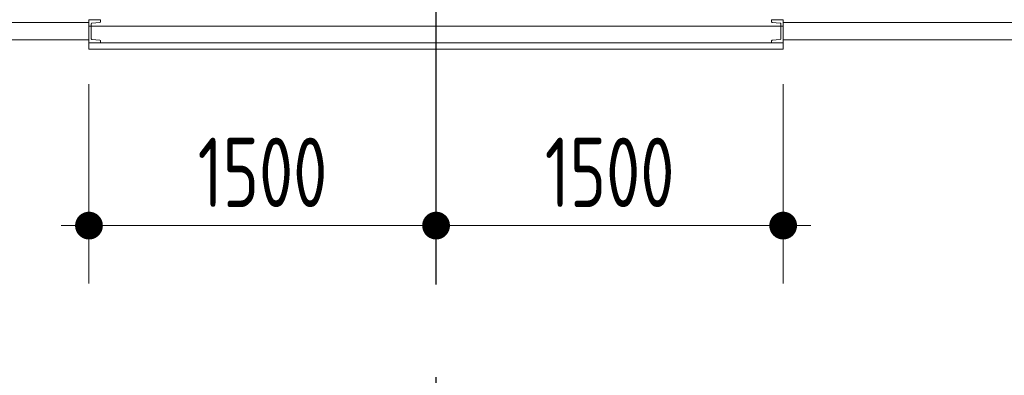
# Model space of a CAD drawing. Extents: x -287416 to 4934791, y -504132 to 1826789.
# Tile 139 of 256: x 492534 to 496789, y 161153 to 162689. Entities that reach past the tile are written whole.
import ezdxf

# ---------------------------------------------------------------- set-up
doc = ezdxf.new("R2010")
doc.units = 0
doc.header["$LTSCALE"] = 800
doc.header["$MEASUREMENT"] = 0
doc.linetypes.add('CENTER', pattern=[2, 1.25, -0.25, 0.25, -0.25])
doc.linetypes.add('CENTER2', pattern=[1.125, 0.75, -0.125, 0.125, -0.125])
doc.layers.get('0').update_dxf_attribs({"linetype": 'CONTINUOUS'})
doc.layers.get('DEFPOINTS').update_dxf_attribs({"linetype": 'CONTINUOUS'})
for name, color, linetype, lineweight in [('CLAD-1', 3, 'CONTINUOUS', 15), ('CLAD-2', 40, 'CONTINUOUS', 13), ('DIM', 4, 'CONTINUOUS', 15), ('STEEL', 6, 'CONTINUOUS', 15), ('TEXT', 3, 'CONTINUOUS', 15), ('WIN', 31, 'CONTINUOUS', 13)]:
    doc.layers.add(name, color=color, linetype=linetype, lineweight=lineweight)
doc.layers.add('GRID', color=8, linetype='CENTER')
doc.styles.add('ROMANS', font='ISO9.shx', dxfattribs={"width": 0.8})
doc.dimstyles.new('barka INTERNAL DIM', dxfattribs={"dimscale": 100, "dimtxt": 3, "dimasz": 1.2, "dimexe": 2.5, "dimexo": 1.5, "dimgap": 0.8, "dimtad": 1, "dimdsep": 46, "dimtxsty": 'ROMANS', "dimblk": 'DDOT1', "dimcen": 0, "dimclrd": 256, "dimclre": 256, "dimclrt": 2, "dimadec": 0, "dimazin": 2, "dimtp": 0.1, "dimtm": 0.1, "dimtfac": 0.71, "dimtmove": 2, "dimatfit": 3, "dimlwd": -1, "dimlwe": -1, "dimarcsym": 0})

# ---------------------------------------------------------------- blocks, each defined once
blk = doc.blocks.new('clad supp')
at = {"layer": 'STEEL'}
for p, q in [((49.9, 100), (0, 100)), ((0, 100), (0, 0)), ((0, 0), (49.9, 0))]:
    blk.add_line(p, q, dxfattribs=at)
blk.add_lwpolyline([(49.9, 0), (49.9, 8.9, 0.397434), (47.6, 11.4), (12.4, 14.9, -0.397434), (10, 17.4), (10, 82.6, -0.397434), (12.4, 85.1), (47.6, 88.6, 0.397434), (49.9, 91.1), (49.9, 100)], format="xyb", dxfattribs=at)
blk = doc.blocks.new('DDOT1')
blk.add_line((-1, 0), (1, 0))
at = {"const_width": 0.5}
blk.add_lwpolyline([(-0.25, 0, 1), (0.25, 0, 1)], format="xyb", close=True, dxfattribs=at)
blk = doc.blocks.new('*D389')
at = {"layer": 'DEFPOINTS', "color": 0, "transparency": 16777216}
for p in [(494333.3, 162589.2), (492833.3, 162561.2), (494333.3, 161799.6)]:
    blk.add_point(p, dxfattribs=at)
at = {"layer": 'DIM', "transparency": 16777216}
for p, q in [((494333.3, 162439.2), (494333.3, 161549.6)), ((492833.3, 162411.2), (492833.3, 161549.6)), ((492953.3, 161799.6), (494213.3, 161799.6))]:
    blk.add_line(p, q, dxfattribs=at)
at = {"layer": 'DIM', "transparency": 16777216, "xscale": 119.9999999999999, "yscale": 119.9999999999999, "zscale": 119.9999999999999, "rotation": 180}
blk.add_blockref('DDOT1', (492833.3, 161799.6), dxfattribs=at)
at = {"layer": 'DIM', "transparency": 16777216, "xscale": 119.9999999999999, "yscale": 119.9999999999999, "zscale": 119.9999999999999}
blk.add_blockref('DDOT1', (494333.3, 161799.6), dxfattribs=at)
at = {"layer": 'DIM', "color": 2, "transparency": 16777216, "insert": (493583.3, 162029.6), "char_height": 300, "attachment_point": 5, "style": 'ROMANS'}
blk.add_mtext('1500', dxfattribs=at)
blk = doc.blocks.new('*D405')
at = {"layer": 'DEFPOINTS', "color": 0, "transparency": 16777216}
for p in [(494333.3, 162589.2), (495833.3, 162561.2), (494333.3, 161799.6)]:
    blk.add_point(p, dxfattribs=at)
at = {"layer": 'DIM', "transparency": 16777216}
for p, q in [((494333.3, 162439.2), (494333.3, 161549.6)), ((495833.3, 162411.2), (495833.3, 161549.6)), ((495713.3, 161799.6), (494453.3, 161799.6))]:
    blk.add_line(p, q, dxfattribs=at)
at = {"layer": 'DIM', "transparency": 16777216, "xscale": 119.9999999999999, "yscale": 119.9999999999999, "zscale": 119.9999999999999}
for p, rotation in [((494333.3, 161799.6), 179.9996299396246), ((495833.3, 161799.6), 359.9996299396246)]:
    blk.add_blockref('DDOT1', p, dxfattribs=dict(at, rotation=rotation))
at = {"layer": 'DIM', "color": 2, "transparency": 16777216, "insert": (495083.3, 162029.6), "char_height": 300, "attachment_point": 5, "rotation": 359.9996, "style": 'ROMANS'}
blk.add_mtext('1500', dxfattribs=at)

msp = doc.modelspace()

# ---------------------------------------------------------------- linework, layer by layer
at = {"layer": 'CLAD-1'}
for p, q in [((492833.3, 162589.2), (492833.3, 162561.2)), ((495833.3, 162589.2), (495833.3, 162561.2))]:
    msp.add_line(p, q, dxfattribs=at)
at = {"layer": 'CLAD-1', "flags": 128}
for points in [[(495833.3, 162589.2), (492833.3, 162589.2)], [(495833.3, 162561.2), (492833.3, 162561.2)]]:
    msp.add_lwpolyline(points, dxfattribs=at)
at = {"layer": 'CLAD-2', "flags": 128}
msp.add_lwpolyline([(495833.3, 162661.2), (492833.3, 162661.2)], dxfattribs=at)
at = {"layer": 'GRID', "linetype": 'CENTER2', "ltscale": 4}
msp.add_line((494333.3, 157945.3), (494333.3, 202923.8), dxfattribs=at)
at = {"layer": 'WIN'}
for p, q in [((489833.3, 162676.7), (492833.3, 162676.7)), ((498833.3, 162676.7), (495833.3, 162676.7)), ((489833.3, 162601.7), (492833.3, 162601.7)), ((498833.3, 162601.7), (495833.3, 162601.7))]:
    msp.add_line(p, q, dxfattribs=at)

# ---------------------------------------------------------------- block references
at = {"layer": 'STEEL', "xscale": -1, "rotation": 180}
msp.add_blockref('clad supp', (492833.3, 162689.2), dxfattribs=at)
at = {"layer": 'STEEL', "rotation": 180}
msp.add_blockref('clad supp', (495833.3, 162689.2), dxfattribs=at)

# ---------------------------------------------------------------- texts
at = {"layer": 'TEXT', "insert": (104145.1, 176163.4), "char_height": 450, "width": 25083.616, "attachment_point": 1, "style": 'ROMANS'}
msp.add_mtext('\\pi-450,l450;{\\Fromans|c0;1. ALL DIMENSIONS ARE IN MM & ELEVATIONS IN METERS UNLESS STATED OTHERWISE. \\P\\pi-900,l900;2. ALL ELEVATIONS ARE WITH RESPECT TO TG HALL 0.0M WHICH CORRESPONDS TO    RL(+)219.0M  \\P3. ALL CIVIL DETAILS SUCH AS DOORS/WALLS/CLADDINGS/OPENINGS/TOILETS/ STAIRCASES/LIFT ETC. ARE INDICATIVE ONLY & FOR EXACT DETAILS REFER CIVIL/ARCHITECTURE DRAWINGS. \\P4. CIVIL TO PROVIDE 2NOs. EPS (TOS) 250MM WIDEx13800MM LONG FOR HPH-5, 250MM WIDEx16300MM LONG FOR HPH-6 FOR MOVEMENT OF HP.HEATERS AS PER LOCATION SHOWN IN THE DWG. }', dxfattribs=at)

# ---------------------------------------------------------------- dimensions: what is measured, and where the dimension line sits
at = {"layer": 'DIM'}
dim = msp.add_linear_dim(base=(494333.3, 161799.6), p1=(492833.3, 162561.2), p2=(494333.3, 162589.2), dimstyle='barka INTERNAL DIM', override={"dimdec": 0, "dimtmove": 0}, dxfattribs=at)
dim.commit()
dim.dimension.update_dxf_attribs({"geometry": '*D389', "text_midpoint": (493583.3, 162029.6)})
dim = msp.add_linear_dim(base=(494333.3, 161799.6), p1=(495833.3, 162561.2), p2=(494333.3, 162589.2), angle=179.9996, dimstyle='barka INTERNAL DIM', override={"dimdec": 0, "dimtmove": 0}, dxfattribs=at)
dim.commit()
dim.dimension.update_dxf_attribs({"geometry": '*D405', "text_midpoint": (495083.3, 162029.6)})

doc.saveas('drawing.dxf')
